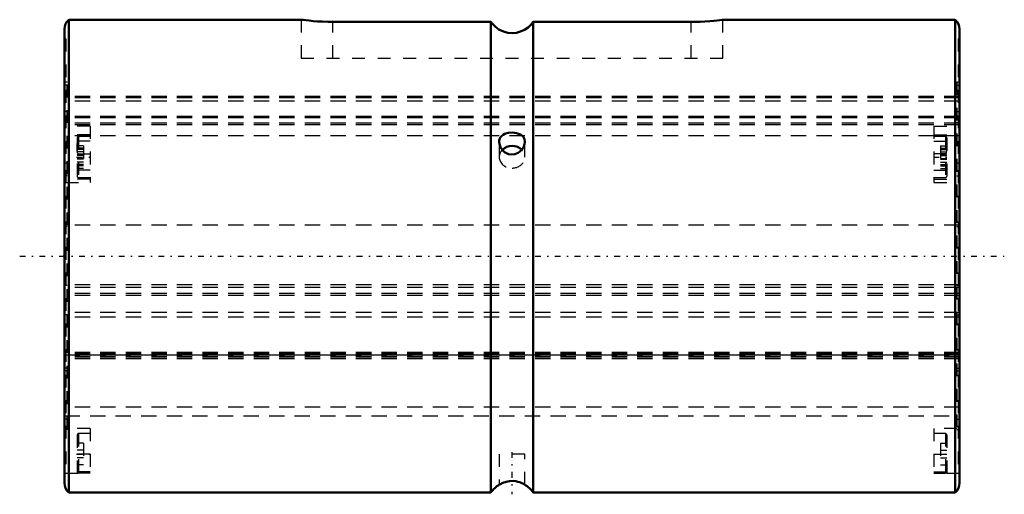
# Model space of a CAD drawing. Header units: millimetres. Extents: x -3.5 to 73.5, y -18.7 to 18.5.
import ezdxf

# ---------------------------------------------------------------- set-up
doc = ezdxf.new("R2010")
doc.units = ezdxf.units.MM
doc.linetypes.add('Center', pattern=[1.5, 0.45, -0.5, 0.05, -0.5])
doc.linetypes.add('Dashed', pattern=[2, 1, -1])
for name, color, linetype, lineweight in [('2d ConnectionPoints', 7, 'Continuous', 50), ('AM_0', 7, 'Continuous', 50), ('AM_7', 7, 'Center', 25), ('AM_9', 6, 'Dashed', 25)]:
    doc.layers.add(name, color=color, linetype=linetype, lineweight=lineweight)

# ---------------------------------------------------------------- blocks, each defined once
blk = doc.blocks.new('1_25L_cylinder_0_in_SLS25L170_00__0')
at = {"layer": 'AM_0'}
for p, q in [((18.508, 18.5), (0.34, 18.5)), ((0.34, 18.5), (0.34, -18.5)), ((69.66, 18.5), (51.492, 18.5)), ((69.66, 18.5), (69.66, -18.5)), ((0, 17.75), (0, -17.75)), ((33.35, 18.33), (21, 18.33)), ((33.35, 18.33), (33.35, -18.5)), ((36.65, 18.33), (36.65, -18.5)), ((49, 18.33), (36.65, 18.33)), ((70, 17.749), (70, -17.749)), ((0.34, -18.5), (33.35, -18.5)), ((36.65, -18.5), (69.66, -18.5))]:
    blk.add_line(p, q, dxfattribs=at)
for points in [[(21, 18.33), (20.588, 18.335), (20.177, 18.349), (19.8, 18.37), (19.446, 18.396), (19.144, 18.424), (18.886, 18.452), (18.694, 18.475), (18.563, 18.492), (18.504, 18.499), (18.5, 18.5)], [(51.5, 18.5), (51.484, 18.498), (51.405, 18.487), (51.256, 18.469), (51.048, 18.444), (50.776, 18.416), (50.46, 18.388), (50.093, 18.363), (49.705, 18.344), (49.285, 18.333), (49, 18.33)], [(36.65, 18.33), (36.468, 18.1), (36.254, 17.898), (35.973, 17.708), (35.664, 17.567), (35.339, 17.482), (35.004, 17.452), (34.671, 17.48), (34.348, 17.563), (33.979, 17.735), (33.705, 17.933), (33.467, 18.175), (33.35, 18.33)], [(34.6, 9.617), (34.449, 9.567), (34.315, 9.499), (34.201, 9.414), (34.11, 9.312), (34.044, 9.189), (34.007, 9.049), (34, 8.949)], [(36, 8.949), (35.969, 9.155), (35.861, 9.35), (35.662, 9.513), (35.521, 9.578), (35.363, 9.627), (35.198, 9.655), (35.026, 9.667), (34.726, 9.644), (34.6, 9.617)], [(34, 8.949), (34.001, 8.915), (34.019, 8.775), (34.112, 8.518), (34.291, 8.263), (34.423, 8.141), (34.573, 8.044), (34.737, 7.975), (34.91, 7.94), (35.219, 7.963), (35.49, 8.08), (35.732, 8.288), (35.837, 8.43), (35.919, 8.584), (35.974, 8.744), (35.999, 8.904), (36, 8.949)], [(36, -17.898), (36, -17.898), (35.985, -17.889), (35.898, -17.838), (35.727, -17.754), (35.602, -17.705), (35.453, -17.66), (35.294, -17.626), (35.117, -17.606), (34.804, -17.613), (34.531, -17.664), (34.286, -17.748), (34.179, -17.797), (34.093, -17.843), (34.034, -17.877), (34.003, -17.896), (34, -17.898)]]:
    blk.add_lwpolyline(points, dxfattribs=at)
for centre, radius, start, end in [((1, 17.749), 1, 131.29981, 179.92745), ((69, 17.749), 1, 359.99996, 48.70013), ((1, -17.749), 1, 180.07255, 228.70019), ((35, -19.63), 2, 119.7021, 145.58849), ((35, -19.63), 2, 34.41151, 60.02286), ((69, -17.749), 1, 311.29987, 0.00004)]:
    blk.add_arc(centre, radius, start, end, dxfattribs=at)
blk.add_ellipse((35, 7.75), major_axis=(1, 0), ratio=0.866025, start_param=0.71133, end_param=2.424332, dxfattribs=at)
at = {"layer": 'AM_7'}
for p, q in [((0.95, 7.75), (2.05, 7.75)), ((67.95, 7.75), (69.05, 7.75)), ((-3.5, 0), (73.5, 0)), ((35, -15.35), (35, -18.65)), ((0.95, -15.5), (2.05, -15.5)), ((67.95, -15.5), (69.05, -15.5))]:
    blk.add_line(p, q, dxfattribs=at)
at = {"layer": 'AM_9'}
for p, q in [((18.5, 18.5), (18.5, 15.5)), ((51.5, 15.5), (51.5, 18.5)), ((21, 15.5), (21, 18.33)), ((49, 15.5), (49, 18.33)), ((0.1, 17), (0, 17)), ((0.1, 17), (0.1, 7.3)), ((70, 17), (69.9, 17)), ((69.9, 17), (69.9, 7.3)), ((18.5, 15.5), (51.5, 15.5)), ((0.2, 13.6), (0.1, 13.6)), ((0.2, 13.386), (0.1, 13.386)), ((0.2, -13.587), (0.2, 13.6)), ((69.9, 13.6), (69.8, 13.6)), ((69.8, 13.6), (69.8, -13.587)), ((69.8, 13.386), (69.9, 13.386)), ((69.8, 12.5), (0.2, 12.5)), ((69.8, 12.392), (0.2, 12.392)), ((69.8, 12.112), (0.2, 12.112)), ((0.2, 11.304), (0.1, 11.304)), ((69.8, 10.91), (0.2, 10.91)), ((69.8, 10.807), (0.2, 10.807)), ((69.8, 11.304), (69.9, 11.304)), ((0.2, 10.449), (0.1, 10.449)), ((2, 10.173), (0.1, 10.173)), ((69.8, 10.401), (0.2, 10.401)), ((69.8, 10.278), (0.2, 10.278)), ((2, 10.173), (2, 5.75)), ((68, 10.173), (68, 5.75)), ((68, 10.173), (69.9, 10.173)), ((69.8, 10.449), (69.9, 10.449)), ((2, 9.482), (0.1, 9.482)), ((69.8, 9.418), (0.2, 9.418)), ((1, 9.25), (1, 6.25)), ((2, 9.35), (1.1, 9.35)), ((1.1, 9.35), (1.1, 6.15)), ((34.568, 9.608), (34.673, 9.634)), ((68, 9.482), (69.9, 9.482)), ((68.9, 9.35), (68, 9.35)), ((68.9, 9.35), (68.9, 6.15)), ((69, 9.25), (69, 6.25)), ((1.5, 8.636), (1, 8.636)), ((2, 9), (1.1, 9)), ((1.5, 8.636), (1.5, 6.864)), ((34, 8.949), (34.002, 8.999)), ((34, 8.934), (34, 8.949)), ((34, 8.948), (34, 7.75)), ((36, 8.966), (36, 8.95)), ((36, 7.75), (36, 8.947)), ((68, 9), (68.9, 9)), ((68.5, 8.636), (69, 8.636)), ((68.5, 8.636), (68.5, 6.864)), ((1.5, 8.435), (1, 8.435)), ((1.5, 8.336), (1, 8.336)), ((1.5, 8.16), (1, 8.16)), ((1.5, 7.915), (1, 7.915)), ((1.5, 7.86), (1, 7.86)), ((1.1, 7.99), (2, 7.99)), ((34.335, 8.217), (34.312, 8.24)), ((68.9, 7.99), (68, 7.99)), ((68.5, 8.435), (69, 8.435)), ((68.5, 8.336), (69, 8.336)), ((68.5, 8.16), (69, 8.16)), ((68.5, 7.915), (69, 7.915)), ((68.5, 7.86), (69, 7.86)), ((0.1, 7.3), (0.2, 7.3)), ((1.5, 7.64), (1, 7.64)), ((1.5, 7.585), (1, 7.585)), ((1.5, 7.34), (1, 7.34)), ((1.5, 7.164), (1, 7.164)), ((1.5, 7.065), (1, 7.065)), ((68.5, 7.64), (69, 7.64)), ((68.5, 7.585), (69, 7.585)), ((68.5, 7.34), (69, 7.34)), ((68.5, 7.164), (69, 7.164)), ((68.5, 7.065), (69, 7.065)), ((69.8, 7.3), (69.9, 7.3)), ((0.1, 6.709), (0.1, -16.882)), ((2, 6.709), (0.1, 6.709)), ((0.2, 6.287), (0.1, 6.287)), ((1.5, 6.864), (1, 6.864)), ((68, 6.709), (69.9, 6.709)), ((68.5, 6.864), (69, 6.864)), ((69.8, 6.287), (69.9, 6.287)), ((69.9, 6.709), (69.9, -16.882)), ((2, 6.018), (0.1, 6.018)), ((0.1, 5.75), (2, 5.75)), ((1.1, 6.15), (2, 6.15)), ((68, 6.15), (68.9, 6.15)), ((68, 6.018), (69.9, 6.018)), ((68, 5.75), (69.9, 5.75)), ((0.2, 2.314), (0.1, 2.314)), ((69.8, 2.409), (0.2, 2.409)), ((69.8, 2.314), (69.9, 2.314)), ((0.2, -2.31), (0.1, -2.31)), ((69.8, -2.245), (0.2, -2.245)), ((69.8, -2.31), (69.9, -2.31)), ((69.8, -2.474), (0.2, -2.474)), ((69.8, -2.923), (0.2, -2.923)), ((69.8, -3.084), (0.2, -3.084)), ((0.2, -4.614), (0.1, -4.614)), ((69.8, -4.413), (0.2, -4.413)), ((69.8, -4.614), (69.9, -4.614)), ((69.8, -4.779), (0.2, -4.779)), ((69.8, -7.55), (0.2, -7.55)), ((69.8, -7.614), (0.2, -7.614)), ((69.8, -7.699), (0.2, -7.699)), ((0.2, -7.731), (69.8, -7.731)), ((69.8, -7.826), (0.2, -7.826)), ((69.8, -7.884), (0.2, -7.884)), ((69.8, -7.927), (0.2, -7.927)), ((69.8, -8.033), (0.2, -8.033)), ((0.2, -8.772), (0.1, -8.772)), ((0.2, -8.994), (0.1, -8.994)), ((69.8, -8.772), (69.9, -8.772)), ((69.8, -8.994), (69.9, -8.994)), ((69.8, -11.827), (0.2, -11.827)), ((0.2, -12.763), (0.1, -12.763)), ((0.2, -12.5), (69.8, -12.5)), ((69.8, -12.763), (69.9, -12.763)), ((0.2, -13.587), (0.1, -13.587)), ((2, -13.5), (0.2, -13.5)), ((2, -13.5), (2, -16.99)), ((69.8, -13.5), (68, -13.5)), ((68, -13.5), (68, -16.99)), ((69.8, -13.587), (69.9, -13.587)), ((1, -14), (1, -17)), ((2, -13.9), (1.1, -13.9)), ((1.1, -13.9), (1.1, -16.99)), ((68.9, -13.9), (68, -13.9)), ((68.9, -13.9), (68.9, -16.99)), ((69, -14), (69, -17)), ((1.5, -14.65), (1, -14.65)), ((1.5, -15.2), (1, -15.2)), ((1.5, -14.65), (1.5, -16.35)), ((68.5, -14.65), (69, -14.65)), ((68.5, -14.65), (68.5, -16.35)), ((68.5, -15.2), (69, -15.2)), ((2, -15.5), (0.1, -15.5)), ((1.5, -15.8), (1, -15.8)), ((34, -15.5), (34, -17.893)), ((36, -15.5), (34, -15.5)), ((36, -17.898), (36, -15.5)), ((68, -15.5), (69.9, -15.5)), ((68.5, -15.8), (69, -15.8)), ((2, -16.882), (0.1, -16.882)), ((1.5, -16.35), (1, -16.35)), ((68, -16.882), (69.9, -16.882)), ((68.5, -16.35), (69, -16.35)), ((0, -17), (1, -17)), ((2, -16.99), (1.1, -16.99)), ((68, -16.99), (68.9, -16.99)), ((69, -17), (70, -17)), ((34.237, -17.77), (34.258, -17.76))]:
    blk.add_line(p, q, dxfattribs=at)
for points in [[(1, 8.5), (1, 8.519), (1.001, 8.679), (1.006, 8.786), (1.015, 8.859), (1.026, 8.908), (1.046, 8.958), (1.058, 8.976), (1.075, 8.992), (1.087, 8.998), (1.1, 9)], [(1.1, 7.99), (1.088, 7.992), (1.075, 7.999), (1.058, 8.016), (1.03, 8.071), (1.002, 8.279), (1, 8.5)], [(69, 8.5), (69, 8.519), (68.999, 8.679), (68.994, 8.786), (68.985, 8.859), (68.974, 8.908), (68.954, 8.958), (68.942, 8.976), (68.925, 8.992), (68.913, 8.998), (68.9, 9)], [(68.9, 7.99), (68.912, 7.992), (68.925, 7.999), (68.942, 8.016), (68.97, 8.071), (68.998, 8.279), (69, 8.5)], [(1, -17), (1, -17), (1.001, -16.999), (1.006, -16.997), (1.015, -16.995), (1.026, -16.993), (1.046, -16.992), (1.058, -16.991), (1.075, -16.99), (1.087, -16.99), (1.1, -16.99)], [(69, -17), (69, -17), (68.999, -16.999), (68.994, -16.997), (68.985, -16.995), (68.974, -16.993), (68.954, -16.992), (68.942, -16.991), (68.925, -16.99), (68.913, -16.99), (68.9, -16.99)]]:
    blk.add_lwpolyline(points, dxfattribs=at)
for centre, start, end in [((1.1, 9.25), 90, 180), ((68.9, 9.25), 360, 90), ((1.1, 6.25), 180, 270), ((68.9, 6.25), 270, 0), ((1.1, -14), 90, 180), ((68.9, -14), 360, 90)]:
    blk.add_arc(centre, 0.1, start, end, dxfattribs=at)
for start_param, end_param in [(2.424332, 3.141593), (3.141593, 4.712389), (4.712389, 6.994515)]:
    blk.add_ellipse((35, 7.75), major_axis=(1, 0), ratio=0.866025, start_param=start_param, end_param=end_param, dxfattribs=at)
blk = doc.blocks.new('2_25_L70__0_in_SLS25L170_00__0')
at = {"layer": 'AM_9'}
for p, q in [((70, 12.5), (0, 12.5)), ((70, 12.392), (0, 12.392)), ((70, 12.112), (0, 12.112)), ((70, 10.91), (0, 10.91)), ((70, 10.807), (0, 10.807)), ((70, 10.401), (0, 10.401)), ((70, 10.278), (0, 10.278)), ((70, 9.418), (0, 9.418)), ((70, 2.409), (0, 2.409)), ((70, -2.245), (0, -2.245)), ((70, -2.474), (0, -2.474)), ((70, -2.923), (0, -2.923)), ((70, -3.084), (0, -3.084)), ((70, -4.413), (0, -4.413)), ((70, -4.779), (0, -4.779)), ((70, -7.55), (0, -7.55)), ((70, -7.614), (0, -7.614)), ((70, -7.699), (0, -7.699)), ((0, -7.731), (70, -7.731)), ((70, -7.826), (0, -7.826)), ((70, -7.884), (0, -7.884)), ((70, -7.927), (0, -7.927)), ((70, -8.033), (0, -8.033)), ((70, -11.827), (0, -11.827)), ((0, -12.5), (70, -12.5))]:
    blk.add_line(p, q, dxfattribs=at)

msp = doc.modelspace()

# ---------------------------------------------------------------- linework, layer by layer
at = {"layer": '2d ConnectionPoints'}
msp.add_point((0, 0), dxfattribs=at)

# ---------------------------------------------------------------- block references
for name in ['1_25L_cylinder_0_in_SLS25L170_00__0', '2_25_L70__0_in_SLS25L170_00__0']:
    msp.add_blockref(name, (0, 0))

doc.saveas('drawing.dxf')
